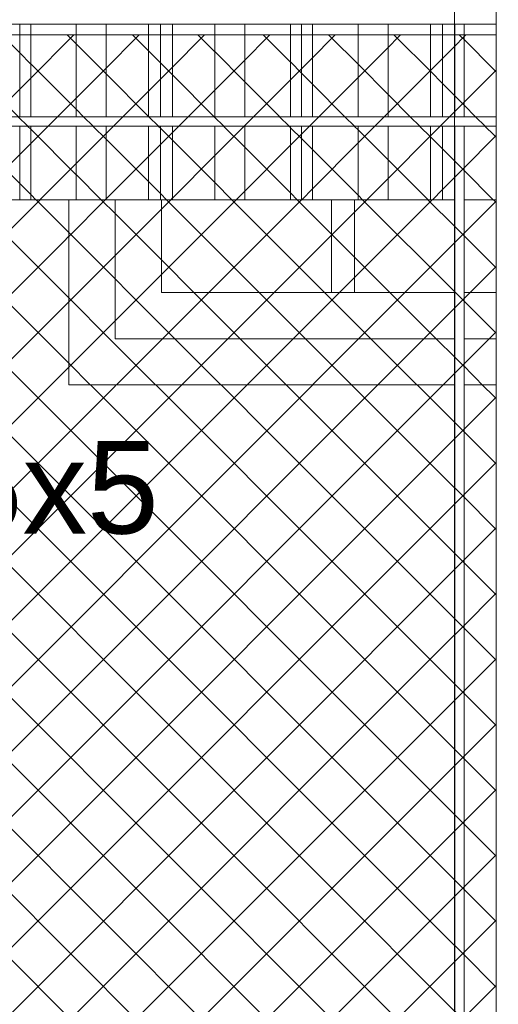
# Model space of a CAD drawing. Header units: millimetres. Extents: x 0 to 1917, y 0 to 847.
# Tile 94 of 230: x 559 to 569, y 694 to 715. Entities that reach past the tile are written whole.
import ezdxf

# ---------------------------------------------------------------- set-up
doc = ezdxf.new("R2010")
doc.units = ezdxf.units.MM
doc.header["$MEASUREMENT"] = 0
doc.set_wipeout_variables(frame=1)
doc.linetypes.add('Wipeout_Contour', pattern=[1000, 0, -1000])
for name, color, linetype in [('Cota.2D', 7, 'Continuous'), ('Interior - Mobiliário', 7, 'Continuous'), ('Linha & Trama.2D', 7, 'Continuous'), ('Parede.ARQ', 7, 'Continuous'), ('Pilar.ARQ', 7, 'Continuous'), ('Rótulo.2D', 7, 'Continuous')]:
    doc.layers.add(name, color=color, linetype=linetype)
doc.styles.add('GENERATED_STYLE_1', font='arial.ttf')

msp = doc.modelspace()

# ---------------------------------------------------------------- texts
at = {"layer": 'Rótulo.2D', "color": 5, "linetype": 'Continuous', "lineweight": 0, "insert": (542.986, 705.299), "char_height": 2, "attachment_point": 4, "style": 'GENERATED_STYLE_1'}
msp.add_mtext('\\A1;Alambrado 5x5', dxfattribs=at)

# ---------------------------------------------------------------- wipeouts: each hides what was drawn before it
at = {"color": 254, "linetype": 'Wipeout_Contour', "lineweight": 0, "ltscale": 3627.929458}
msp.add_wipeout([(558.765, 715.328), (558.765, 713.328), (559.005, 713.328), (559.005, 715.328)], dxfattribs=at).dxf.layer = 'Interior - Mobiliário'
at = {"color": 254, "linetype": 'Wipeout_Contour', "lineweight": 0, "ltscale": 3652.326559}
msp.add_wipeout([(568.385, 713.328), (569.075, 713.328), (569.075, 715.328), (568.385, 715.328)], dxfattribs=at).dxf.layer = 'Interior - Mobiliário'
at = {"color": 254, "linetype": 'Wipeout_Contour', "lineweight": 0, "ltscale": 3621.632024}
msp.add_wipeout([(559.005, 713.128), (558.765, 713.128), (558.765, 711.528), (559.005, 711.528)], dxfattribs=at).dxf.layer = 'Interior - Mobiliário'
at = {"color": 254, "linetype": 'Wipeout_Contour', "lineweight": 0, "ltscale": 3646.071257}
msp.add_wipeout([(568.385, 713.128), (568.385, 711.528), (569.075, 711.528), (569.075, 713.128)], dxfattribs=at).dxf.layer = 'Interior - Mobiliário'

# ---------------------------------------------------------------- next in the draw order: linework, layer by layer
at = {"layer": 'Interior - Mobiliário', "color": 102, "linetype": 'Continuous', "lineweight": 0}
msp.add_line((558.525, 711.528), (558.765, 711.528), dxfattribs=at)

# ---------------------------------------------------------------- next in the draw order: wipeouts: each hides what was drawn before it
at = {"color": 254, "linetype": 'Wipeout_Contour', "lineweight": 0, "ltscale": 3629.439583}
msp.add_wipeout([(559.005, 715.328), (559.005, 713.328), (559.99, 713.328), (559.99, 715.328)], dxfattribs=at).dxf.layer = 'Interior - Mobiliário'
at = {"color": 254, "linetype": 'Wipeout_Contour', "lineweight": 0, "ltscale": 3623.144772}
msp.add_wipeout([(559.005, 711.528), (559.99, 711.528), (559.99, 713.128), (559.005, 713.128)], dxfattribs=at).dxf.layer = 'Interior - Mobiliário'
at = {"color": 254, "linetype": 'Wipeout_Contour', "lineweight": 0, "ltscale": 25365.84577}
msp.add_wipeout([(571.475, 771.528), (569.075, 771.528), (569.075, 679.528), (570.075, 679.528), (570.075, 681.528), (569.575, 681.528), (569.575, 681.728), (570.075, 681.728), (570.075, 713.128), (569.575, 713.128), (569.575, 713.328), (570.075, 713.328), (570.075, 715.328), (569.175, 715.328), (569.175, 715.528), (571.175, 715.528), (571.175, 715.328), (570.275, 715.328), (570.275, 713.328), (570.775, 713.328), (570.775, 713.128), (570.275, 713.128), (570.275, 681.728), (570.775, 681.728), (570.775, 681.528), (570.275, 681.528), (570.275, 679.528), (571.475, 679.528)], dxfattribs=at).dxf.layer = 'Pilar.ARQ'

# ---------------------------------------------------------------- next in the draw order: linework, layer by layer
at = {"layer": 'Interior - Mobiliário', "color": 102, "linetype": 'Continuous', "lineweight": 0}
msp.add_line((558.765, 711.528), (559.005, 711.528), dxfattribs=at)

# ---------------------------------------------------------------- next in the draw order: wipeouts: each hides what was drawn before it
at = {"color": 254, "linetype": 'Wipeout_Contour', "lineweight": 0, "ltscale": 3631.456839}
msp.add_wipeout([(560.64, 715.328), (559.99, 715.328), (559.99, 713.328), (560.64, 713.328)], dxfattribs=at).dxf.layer = 'Interior - Mobiliário'
at = {"color": 254, "linetype": 'Wipeout_Contour', "lineweight": 0, "ltscale": 3625.165531}
msp.add_wipeout([(559.99, 711.528), (560.64, 711.528), (560.64, 713.128), (559.99, 713.128)], dxfattribs=at).dxf.layer = 'Interior - Mobiliário'

# ---------------------------------------------------------------- next in the draw order: wipeouts: each hides what was drawn before it
at = {"color": 254, "linetype": 'Wipeout_Contour', "lineweight": 0, "ltscale": 3633.389443}
msp.add_wipeout([(560.64, 713.328), (561.555, 713.328), (561.555, 715.328), (560.64, 715.328)], dxfattribs=at).dxf.layer = 'Interior - Mobiliário'
at = {"color": 254, "linetype": 'Wipeout_Contour', "lineweight": 0, "ltscale": 3627.101488}
msp.add_wipeout([(560.64, 711.528), (561.555, 711.528), (561.555, 713.128), (560.64, 713.128)], dxfattribs=at).dxf.layer = 'Interior - Mobiliário'

# ---------------------------------------------------------------- next in the draw order: wipeouts: each hides what was drawn before it
at = {"color": 254, "linetype": 'Wipeout_Contour', "lineweight": 0, "ltscale": 3634.841626}
msp.add_wipeout([(561.815, 715.328), (561.555, 715.328), (561.555, 713.328), (561.815, 713.328)], dxfattribs=at).dxf.layer = 'Interior - Mobiliário'
at = {"color": 254, "linetype": 'Wipeout_Contour', "lineweight": 0, "ltscale": 3628.556188}
msp.add_wipeout([(561.815, 713.128), (561.555, 713.128), (561.555, 711.528), (561.815, 711.528)], dxfattribs=at).dxf.layer = 'Interior - Mobiliário'
at = {"color": 254, "linetype": 'Wipeout_Contour', "lineweight": 0, "ltscale": 4524.047713}
msp.add_wipeout([(560.64, 711.528), (559.832, 711.528), (559.832, 708.528), (560.832, 708.528), (560.832, 711.528)], dxfattribs=at).dxf.layer = 'Parede.ARQ'

# ---------------------------------------------------------------- next in the draw order: linework, layer by layer
at = {"layer": 'Interior - Mobiliário', "color": 102, "linetype": 'Continuous', "lineweight": 0}
for p, q in [((559.005, 711.528), (559.99, 711.528)), ((559.99, 711.528), (560.64, 711.528))]:
    msp.add_line(p, q, dxfattribs=at)

# ---------------------------------------------------------------- next in the draw order: wipeouts: each hides what was drawn before it
at = {"color": 254, "linetype": 'Wipeout_Contour', "lineweight": 0, "ltscale": 3635.484554}
msp.add_wipeout([(562.075, 715.328), (561.815, 715.328), (561.815, 713.328), (562.075, 713.328)], dxfattribs=at).dxf.layer = 'Interior - Mobiliário'
at = {"color": 254, "linetype": 'Wipeout_Contour', "lineweight": 0, "ltscale": 3629.20023}
msp.add_wipeout([(561.815, 711.528), (562.075, 711.528), (562.075, 713.128), (561.815, 713.128)], dxfattribs=at).dxf.layer = 'Interior - Mobiliário'

# ---------------------------------------------------------------- next in the draw order: wipeouts: each hides what was drawn before it
at = {"color": 254, "linetype": 'Wipeout_Contour', "lineweight": 0, "ltscale": 3636.937915}
msp.add_wipeout([(562.075, 715.328), (562.075, 713.328), (562.99, 713.328), (562.99, 715.328)], dxfattribs=at).dxf.layer = 'Interior - Mobiliário'
at = {"color": 254, "linetype": 'Wipeout_Contour', "lineweight": 0, "ltscale": 3630.656106}
msp.add_wipeout([(562.075, 713.128), (562.075, 711.528), (562.99, 711.528), (562.99, 713.128)], dxfattribs=at).dxf.layer = 'Interior - Mobiliário'
at = {"color": 254, "linetype": 'Wipeout_Contour', "lineweight": 0, "ltscale": 4528.714532}
msp.add_wipeout([(561.815, 711.528), (560.832, 711.528), (560.832, 709.528), (561.832, 709.528), (561.832, 711.528)], dxfattribs=at).dxf.layer = 'Parede.ARQ'

# ---------------------------------------------------------------- next in the draw order: linework, layer by layer
at = {"layer": 'Interior - Mobiliário', "color": 102, "linetype": 'Continuous', "lineweight": 0}
msp.add_line((560.64, 711.528), (561.555, 711.528), dxfattribs=at)

# ---------------------------------------------------------------- next in the draw order: wipeouts: each hides what was drawn before it
at = {"color": 254, "linetype": 'Wipeout_Contour', "lineweight": 0, "ltscale": 3638.875241}
msp.add_wipeout([(562.99, 713.328), (563.64, 713.328), (563.64, 715.328), (562.99, 715.328)], dxfattribs=at).dxf.layer = 'Interior - Mobiliário'
at = {"color": 254, "linetype": 'Wipeout_Contour', "lineweight": 0, "ltscale": 3632.596782}
msp.add_wipeout([(562.99, 713.128), (562.99, 711.528), (563.64, 711.528), (563.64, 713.128)], dxfattribs=at).dxf.layer = 'Interior - Mobiliário'

# ---------------------------------------------------------------- next in the draw order: wipeouts: each hides what was drawn before it
at = {"color": 254, "linetype": 'Wipeout_Contour', "lineweight": 0, "ltscale": 3640.900999}
msp.add_wipeout([(563.64, 713.328), (564.625, 713.328), (564.625, 715.328), (563.64, 715.328)], dxfattribs=at).dxf.layer = 'Interior - Mobiliário'
at = {"color": 254, "linetype": 'Wipeout_Contour', "lineweight": 0, "ltscale": 3634.626039}
msp.add_wipeout([(564.625, 713.128), (563.64, 713.128), (563.64, 711.528), (564.625, 711.528)], dxfattribs=at).dxf.layer = 'Interior - Mobiliário'

# ---------------------------------------------------------------- next in the draw order: wipeouts: each hides what was drawn before it
at = {"color": 254, "linetype": 'Wipeout_Contour', "lineweight": 0, "ltscale": 3642.420041}
msp.add_wipeout([(564.625, 715.328), (564.625, 713.328), (564.865, 713.328), (564.865, 715.328)], dxfattribs=at).dxf.layer = 'Interior - Mobiliário'
at = {"color": 254, "linetype": 'Wipeout_Contour', "lineweight": 0, "ltscale": 3636.147702}
msp.add_wipeout([(564.625, 711.528), (564.865, 711.528), (564.865, 713.128), (564.625, 713.128)], dxfattribs=at).dxf.layer = 'Interior - Mobiliário'

# ---------------------------------------------------------------- next in the draw order: wipeouts: each hides what was drawn before it
at = {"color": 254, "linetype": 'Wipeout_Contour', "lineweight": 0, "ltscale": 3643.015497}
msp.add_wipeout([(564.865, 713.328), (565.105, 713.328), (565.105, 715.328), (564.865, 715.328)], dxfattribs=at).dxf.layer = 'Interior - Mobiliário'
at = {"color": 254, "linetype": 'Wipeout_Contour', "lineweight": 0, "ltscale": 3636.744185}
msp.add_wipeout([(564.865, 711.528), (565.105, 711.528), (565.105, 713.128), (564.865, 713.128)], dxfattribs=at).dxf.layer = 'Interior - Mobiliário'

# ---------------------------------------------------------------- next in the draw order: wipeouts: each hides what was drawn before it
at = {"color": 254, "linetype": 'Wipeout_Contour', "lineweight": 0, "ltscale": 3644.535768}
msp.add_wipeout([(565.105, 713.328), (566.09, 713.328), (566.09, 715.328), (565.105, 715.328)], dxfattribs=at).dxf.layer = 'Interior - Mobiliário'
at = {"color": 254, "linetype": 'Wipeout_Contour', "lineweight": 0, "ltscale": 3638.267076}
msp.add_wipeout([(565.105, 711.528), (566.09, 711.528), (566.09, 713.128), (565.105, 713.128)], dxfattribs=at).dxf.layer = 'Interior - Mobiliário'

# ---------------------------------------------------------------- next in the draw order: wipeouts: each hides what was drawn before it
at = {"color": 254, "linetype": 'Wipeout_Contour', "lineweight": 0, "ltscale": 3646.566558}
msp.add_wipeout([(566.09, 713.328), (566.74, 713.328), (566.74, 715.328), (566.09, 715.328)], dxfattribs=at).dxf.layer = 'Interior - Mobiliário'
at = {"color": 254, "linetype": 'Wipeout_Contour', "lineweight": 0, "ltscale": 3640.301361}
msp.add_wipeout([(566.09, 713.128), (566.09, 711.528), (566.74, 711.528), (566.74, 713.128)], dxfattribs=at).dxf.layer = 'Interior - Mobiliário'

# ---------------------------------------------------------------- next in the draw order: wipeouts: each hides what was drawn before it
at = {"color": 254, "linetype": 'Wipeout_Contour', "lineweight": 0, "ltscale": 3648.512091}
msp.add_wipeout([(566.74, 713.328), (567.655, 713.328), (567.655, 715.328), (566.74, 715.328)], dxfattribs=at).dxf.layer = 'Interior - Mobiliário'
at = {"color": 254, "linetype": 'Wipeout_Contour', "lineweight": 0, "ltscale": 3642.250241}
msp.add_wipeout([(566.74, 713.128), (566.74, 711.528), (567.655, 711.528), (567.655, 713.128)], dxfattribs=at).dxf.layer = 'Interior - Mobiliário'

# ---------------------------------------------------------------- next in the draw order: wipeouts: each hides what was drawn before it
at = {"color": 254, "linetype": 'Wipeout_Contour', "lineweight": 0, "ltscale": 3649.973968}
msp.add_wipeout([(567.655, 713.328), (567.915, 713.328), (567.915, 715.328), (567.655, 715.328)], dxfattribs=at).dxf.layer = 'Interior - Mobiliário'
at = {"color": 254, "linetype": 'Wipeout_Contour', "lineweight": 0, "ltscale": 3643.714632}
msp.add_wipeout([(567.655, 711.528), (567.915, 711.528), (567.915, 713.128), (567.655, 713.128)], dxfattribs=at).dxf.layer = 'Interior - Mobiliário'

# ---------------------------------------------------------------- next in the draw order: wipeouts: each hides what was drawn before it
at = {"color": 254, "linetype": 'Wipeout_Contour', "lineweight": 0, "ltscale": 3650.621184}
msp.add_wipeout([(567.915, 713.328), (568.175, 713.328), (568.175, 715.328), (567.915, 715.328)], dxfattribs=at).dxf.layer = 'Interior - Mobiliário'
at = {"color": 254, "linetype": 'Wipeout_Contour', "lineweight": 0, "ltscale": 3644.362959}
msp.add_wipeout([(567.915, 711.528), (568.175, 711.528), (568.175, 713.128), (567.915, 713.128)], dxfattribs=at).dxf.layer = 'Interior - Mobiliário'

# ---------------------------------------------------------------- next in the draw order: wipeouts: each hides what was drawn before it
at = {"color": 254, "linetype": 'Wipeout_Contour', "lineweight": 0, "ltscale": 3651.218053}
msp.add_wipeout([(568.185, 713.328), (568.385, 713.328), (568.385, 715.328), (568.185, 715.328)], dxfattribs=at).dxf.layer = 'Interior - Mobiliário'
at = {"color": 254, "linetype": 'Wipeout_Contour', "lineweight": 0, "ltscale": 3598.764646}
msp.add_wipeout([(568.185, 681.728), (568.385, 681.728), (568.385, 713.128), (568.185, 713.128)], dxfattribs=at).dxf.layer = 'Interior - Mobiliário'

# ---------------------------------------------------------------- next in the draw order: linework, layer by layer
at = {"layer": 'Linha & Trama.2D', "color": 8, "linetype": 'Continuous', "lineweight": 0}
msp.add_line((569.075, 715.098), (543.858, 715.098), dxfattribs=at)

# ---------------------------------------------------------------- next in the draw order: wipeouts: each hides what was drawn before it
at = {"color": 254, "linetype": 'Wipeout_Contour', "lineweight": 0, "ltscale": 3582.134027}
msp.add_wipeout([(507.112, 715.328), (569.075, 715.328), (569.075, 715.528), (507.112, 715.528)], dxfattribs=at).dxf.layer = 'Interior - Mobiliário'
at = {"color": 254, "linetype": 'Wipeout_Contour', "lineweight": 0, "ltscale": 3575.10468}
msp.add_wipeout([(507.112, 713.128), (569.075, 713.128), (569.075, 713.328), (507.112, 713.328)], dxfattribs=at).dxf.layer = 'Interior - Mobiliário'
at = {"color": 254, "linetype": 'Wipeout_Contour', "lineweight": 0, "ltscale": 4525.123875}
msp.add_wipeout([(559.832, 708.528), (559.832, 707.528), (568.185, 707.528), (568.185, 708.528), (560.832, 708.528)], dxfattribs=at).dxf.layer = 'Parede.ARQ'
at = {"color": 254, "linetype": 'Wipeout_Contour', "lineweight": 0, "ltscale": 3632.645736}
msp.add_wipeout([(568.385, 708.528), (568.385, 707.528), (569.075, 707.528), (569.075, 708.528)], dxfattribs=at).dxf.layer = 'Parede.ARQ'

# ---------------------------------------------------------------- next in the draw order: linework, layer by layer
at = {"layer": 'Interior - Mobiliário', "color": 124, "linetype": 'Continuous', "lineweight": 0}
for p, q in [((507.112, 715.328), (569.075, 715.328)), ((568.185, 713.328), (568.185, 715.328)), ((568.385, 713.328), (568.385, 715.328)), ((507.112, 713.328), (569.075, 713.328)), ((507.112, 713.128), (569.075, 713.128))]:
    msp.add_line(p, q, dxfattribs=at)
at = {"layer": 'Interior - Mobiliário', "color": 102, "linetype": 'Continuous', "lineweight": 0}
for p, q in [((558.765, 713.328), (558.765, 715.328)), ((559.005, 713.328), (559.005, 715.328)), ((559.99, 713.328), (559.99, 715.328)), ((560.64, 713.328), (560.64, 715.328)), ((561.555, 713.328), (561.555, 715.328)), ((561.815, 713.328), (561.815, 715.328)), ((562.075, 713.328), (562.075, 715.328)), ((562.99, 713.328), (562.99, 715.328)), ((563.64, 713.328), (563.64, 715.328)), ((564.625, 713.328), (564.625, 715.328)), ((564.865, 713.328), (564.865, 715.328)), ((565.105, 713.328), (565.105, 715.328)), ((566.09, 713.328), (566.09, 715.328)), ((566.74, 713.328), (566.74, 715.328)), ((567.655, 713.328), (567.655, 715.328)), ((567.915, 713.328), (567.915, 715.328)), ((568.175, 713.328), (568.175, 715.328)), ((558.765, 711.528), (558.765, 713.128)), ((559.005, 711.528), (559.005, 713.128)), ((559.99, 711.528), (559.99, 713.128)), ((560.64, 711.528), (560.64, 713.128)), ((561.555, 711.528), (561.555, 713.128))]:
    msp.add_line(p, q, dxfattribs=at)
at = {"layer": 'Parede.ARQ', "color": 251, "linetype": 'Continuous', "lineweight": 0}
for p, q in [((559.832, 707.528), (559.832, 711.528)), ((568.185, 707.528), (559.832, 707.528))]:
    msp.add_line(p, q, dxfattribs=at)

# ---------------------------------------------------------------- next in the draw order: wipeouts: each hides what was drawn before it
at = {"color": 254, "linetype": 'Wipeout_Contour', "lineweight": 0, "ltscale": 4530.888675}
msp.add_wipeout([(560.832, 709.528), (560.832, 708.528), (568.185, 708.528), (568.185, 709.528), (561.832, 709.528)], dxfattribs=at).dxf.layer = 'Parede.ARQ'
at = {"color": 254, "linetype": 'Wipeout_Contour', "lineweight": 0, "ltscale": 3635.765108}
msp.add_wipeout([(568.385, 708.528), (569.075, 708.528), (569.075, 709.528), (568.385, 709.528)], dxfattribs=at).dxf.layer = 'Parede.ARQ'
at = {"color": 254, "linetype": 'Wipeout_Contour', "lineweight": 0, "ltscale": 3591.149594}
msp.add_wipeout([(568.385, 681.728), (569.075, 681.728), (569.075, 707.528), (568.385, 707.528)], dxfattribs=at).dxf.layer = 'Parede.ARQ'

# ---------------------------------------------------------------- next in the draw order: linework, layer by layer
at = {"layer": 'Linha & Trama.2D', "color": 8, "linetype": 'Continuous', "lineweight": 0}
msp.add_line((569.075, 679.854), (569.075, 699.755), dxfattribs=at)
at = {"layer": 'Parede.ARQ', "color": 30, "linetype": 'Continuous', "lineweight": 0}
for p, q in [((560.832, 711.528), (560.832, 708.528)), ((560.832, 708.528), (568.185, 708.528)), ((568.385, 708.528), (569.075, 708.528))]:
    msp.add_line(p, q, dxfattribs=at)
at = {"layer": 'Parede.ARQ', "color": 251, "linetype": 'Continuous', "lineweight": 0}
msp.add_line((569.075, 707.528), (568.385, 707.528), dxfattribs=at)

# ---------------------------------------------------------------- next in the draw order: wipeouts: each hides what was drawn before it
at = {"color": 254, "linetype": 'Wipeout_Contour', "lineweight": 0, "ltscale": 3631.17443}
msp.add_wipeout([(561.832, 709.528), (568.185, 709.528), (568.185, 711.528), (561.832, 711.528)], dxfattribs=at).dxf.layer = 'Parede.ARQ'
at = {"color": 254, "linetype": 'Wipeout_Contour', "lineweight": 0, "ltscale": 3640.447506}
msp.add_wipeout([(568.385, 709.528), (569.075, 709.528), (569.075, 711.528), (568.385, 711.528)], dxfattribs=at).dxf.layer = 'Parede.ARQ'

# ---------------------------------------------------------------- next in the draw order: hatches: boundary and pattern name
at = {"layer": 'Linha & Trama.2D', "linetype": 'Continuous', "lineweight": 0}
h = msp.add_hatch(dxfattribs=at)
h.set_pattern_fill('GRELHA_5X5_DIAGONAL_0007', color=30, style=0, pattern_type=2)
h.set_pattern_definition([(45, (-3460.7426, 665.528), (-0.70710678, 0.70710678), []), (135, (-3460.7426, 665.528), (0.70710678, 0.70710678), [])])
h.paths.add_polyline_path([(543.858, 715.122), (507.18, 715.122), (507.18, 679.854), (518.175, 679.854), (518.175, 706.288), (518.175, 707.128), (519.775, 707.128), (519.775, 706.288), (533.355, 706.288), (535.871, 679.528), (569.075, 679.854), (569.075, 699.755), (569.075, 715.098), (543.858, 715.098)])

# ---------------------------------------------------------------- next in the draw order: linework, layer by layer
at = {"layer": 'Cota.2D', "color": 7, "linetype": 'Continuous', "lineweight": 0}
msp.add_line((568.175, 685.528), (568.175, 728.972), dxfattribs=at)
at = {"layer": 'Interior - Mobiliário', "color": 102, "linetype": 'Continuous', "lineweight": 0}
for p, q in [((561.815, 711.528), (561.815, 713.128)), ((562.075, 711.528), (562.075, 713.128)), ((562.99, 711.528), (562.99, 713.128)), ((563.64, 711.528), (563.64, 713.128)), ((564.625, 711.528), (564.625, 713.128)), ((564.865, 711.528), (564.865, 713.128)), ((565.105, 711.528), (565.105, 713.128)), ((566.09, 711.528), (566.09, 713.128)), ((566.74, 711.528), (566.74, 713.128)), ((567.655, 711.528), (567.655, 713.128)), ((567.915, 711.528), (567.915, 713.128)), ((568.175, 711.528), (568.175, 713.128)), ((561.555, 711.528), (561.815, 711.528)), ((561.815, 711.528), (562.075, 711.528)), ((562.075, 711.528), (562.99, 711.528)), ((562.99, 711.528), (563.64, 711.528)), ((563.64, 711.528), (564.625, 711.528)), ((564.625, 711.528), (564.865, 711.528)), ((564.865, 711.528), (565.105, 711.528)), ((565.105, 711.528), (566.09, 711.528)), ((565.513, 709.528), (565.513, 711.528)), ((566.013, 709.528), (566.013, 711.528)), ((566.09, 711.528), (566.74, 711.528)), ((566.74, 711.528), (567.655, 711.528)), ((567.655, 711.528), (567.915, 711.528)), ((567.915, 711.528), (568.175, 711.528)), ((568.175, 711.528), (568.185, 711.528)), ((568.385, 711.528), (569.075, 711.528))]:
    msp.add_line(p, q, dxfattribs=at)
at = {"layer": 'Interior - Mobiliário', "color": 124, "linetype": 'Continuous', "lineweight": 0}
for p, q in [((568.185, 681.728), (568.185, 713.128)), ((568.385, 681.728), (568.385, 713.128))]:
    msp.add_line(p, q, dxfattribs=at)
at = {"layer": 'Linha & Trama.2D', "color": 8, "linetype": 'Continuous', "lineweight": 0}
msp.add_line((569.075, 699.755), (569.075, 715.098), dxfattribs=at)
at = {"layer": 'Parede.ARQ', "color": 30, "linetype": 'Continuous', "lineweight": 0}
for p, q in [((561.832, 711.528), (561.832, 709.528)), ((561.832, 709.528), (568.185, 709.528)), ((568.385, 709.528), (569.075, 709.528))]:
    msp.add_line(p, q, dxfattribs=at)
at = {"layer": 'Pilar.ARQ', "color": 20, "linetype": 'Continuous', "lineweight": 0}
msp.add_line((569.075, 679.528), (569.075, 771.528), dxfattribs=at)

doc.saveas('drawing.dxf')
